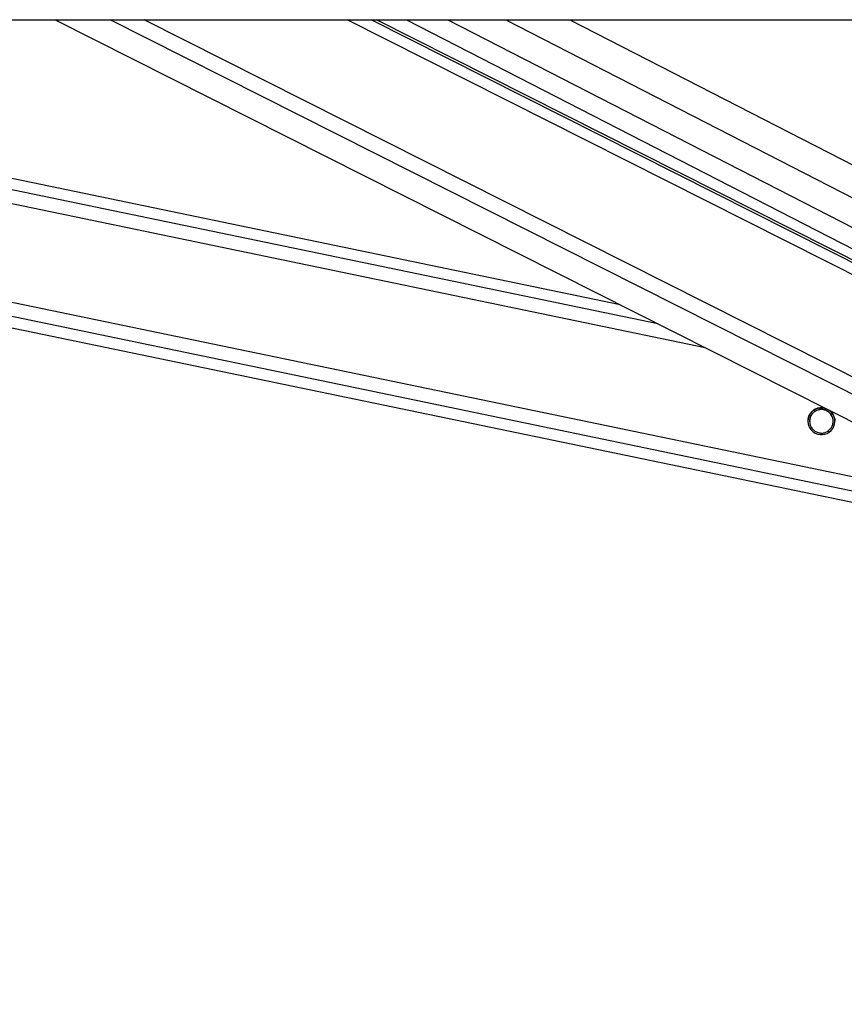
# Model space of a CAD drawing. Header units: millimetres. Extents: x 20 to 19889, y 40 to 15516.
# Tile 45 of 115: x 9182 to 9476, y 6262 to 6612. Entities that reach past the tile are written whole.
import ezdxf

# ---------------------------------------------------------------- set-up
doc = ezdxf.new("R2010")
doc.units = ezdxf.units.MM
doc.header["$LTSCALE"] = 2
doc.layers.add('COMPONENT_GEOMETRY', color=7, linetype='Continuous')
doc.styles.add('SLDTEXTSTYLE0', font='TXT', dxfattribs={"width": 0.75})
doc.dimstyles.new('SLDDIMSTYLE1', dxfattribs={"dimtxt": 100, "dimasz": 6.604, "dimexe": 0, "dimexo": 0.0625, "dimgap": 25, "dimtad": 0, "dimtih": 1, "dimtoh": 1, "dimdec": 0, "dimrnd": 1e-09, "dimzin": 12, "dimdsep": 46, "dimtxsty": 'SLDTEXTSTYLE0', "dimsah": 1, "dimcen": 0.09, "dimadec": 0, "dimazin": 3, "dimtfac": 1, "dimtdec": 0, "dimtofl": 0, "dimtmove": 0, "dimatfit": 3, "dimfxl": 1, "dimfrac": 2, "dimtolj": 1, "dimtzin": 12, "dimarcsym": 0})

# ---------------------------------------------------------------- blocks, each defined once
blk = doc.blocks.new('_D_4')
at = {"layer": 'COMPONENT_GEOMETRY', "color": 7}
for p, q in [((11286.94, 6612.47), (11286.94, 4529.82)), ((11086.87, 4509.51), (11056.4, 4509.51)), ((11056.4, 4509.51), (11056.4, 4350.76)), ((11487.01, 4509.51), (11517.47, 4509.51)), ((11517.47, 4509.51), (11517.47, 4350.76)), ((11056.4, 4350.76), (11086.87, 4350.76)), ((11517.47, 4350.76), (11487.01, 4350.76)), ((11286.94, 2118.49), (11286.94, 4201.14)), ((7117.77, 2118.49), (11293.29, 2118.49))]:
    blk.add_line(p, q, dxfattribs=at)
for points in [[(11286.94, 6612.47), (11285.92, 6605.86), (11287.95, 6605.86)], [(11286.94, 2118.49), (11287.95, 2125.1), (11285.92, 2125.1)]]:
    blk.add_solid(points, dxfattribs=at)
at = {"layer": 'COMPONENT_GEOMETRY', "color": 7, "char_height": 100, "attachment_point": 1, "style": 'SLDTEXTSTYLE0'}
for s, insert in [('7\'4.46"', (11086.87, 4479.66)), ('2247mm', (11014.16, 4330.05))]:
    blk.add_mtext(s, dxfattribs=dict(at, insert=insert))

msp = doc.modelspace()

# ---------------------------------------------------------------- linework, layer by layer
at = {"color": 7, "linetype": 'Continuous', "lineweight": 25}
for p, q in [((7104.7, 6612.47), (9644.6, 6612.47)), ((8651.52, 6612.47), (9493.93, 6437.49)), ((9396.27, 6510.89), (8907.22, 6612.47)), ((9195.03, 6612.47), (9532.02, 6442.36)), ((9553.64, 6489.2), (9309.43, 6612.47)), ((9320.16, 6612.47), (9552.5, 6493.07))]:
    msp.add_line(p, q, dxfattribs=at)
at = {"color": 8, "linetype": 'Continuous', "lineweight": 25}
for p, q in [((9494.72, 6441.33), (8670.78, 6612.47)), ((9495.72, 6446.15), (8695.01, 6612.47)), ((9426.54, 6495.61), (8863.92, 6612.47)), ((9409.62, 6504.15), (8888.12, 6612.47)), ((9546.39, 6444.99), (9214.61, 6612.47)), ((9549.37, 6449.63), (9226.79, 6612.47)), ((9557.5, 6481.98), (9299, 6612.47)), ((9556.85, 6486.62), (9307.52, 6612.47)), ((9334.88, 6612.47), (9559.04, 6497.27)), ((9355.48, 6612.47), (9565, 6504.79)), ((9378.31, 6612.47), (9567.72, 6515.13)), ((9465.75, 6473.09), (9464.98, 6473.25)), ((9472.09, 6471.77), (9471.29, 6471.94)), ((9464.48, 6467.01), (9463.67, 6467.17)), ((9470.83, 6465.69), (9470.02, 6465.86))]:
    msp.add_line(p, q, dxfattribs=at)
at = {"color": 7, "linetype": 'Continuous', "lineweight": 25}
msp.add_arc((9467.89, 6469.48), 4.8, 75.1965, 51.2362, dxfattribs=at)
for points, knots in [([(9463.14, 6469.47), (9463.12, 6469.68), (9463.09, 6470.3), (9463.41, 6471.32), (9463.97, 6472.34), (9464.46, 6472.83), (9464.71, 6473.07)], [0, 0, 0, 0, 0.152879, 0.449969, 0.7274, 1, 1, 1, 1]), ([(9465.75, 6473.09), (9465.38, 6472.82), (9464.7, 6472.33), (9464, 6471.21), (9463.66, 6470.01), (9463.69, 6468.83), (9463.97, 6467.81), (9464.32, 6467.26), (9464.48, 6467.01)], [0, 0, 0, 0, 0.204636, 0.3763353, 0.5488341, 0.7033628, 0.8642848, 1, 1, 1, 1]), ([(9465.75, 6473.06), (9465.38, 6472.79), (9464.69, 6472.3), (9464.01, 6471.18), (9463.68, 6470.19), (9463.71, 6469.61), (9463.72, 6469.44)], [0, 0, 0, 0, 0.33088, 0.608503, 0.887419, 1, 1, 1, 1]), ([(9464.71, 6473.07), (9465.05, 6473.33), (9465.74, 6473.86), (9467.12, 6474.27), (9468.42, 6474.33), (9469.16, 6474.05), (9469.45, 6473.95)], [0, 0, 0, 0, 0.272227, 0.54404, 0.82401, 1, 1, 1, 1]), ([(9471.29, 6471.94), (9471.03, 6472.23), (9470.53, 6472.83), (9469.41, 6473.45), (9468.15, 6473.73), (9466.84, 6473.62), (9466.11, 6473.26), (9465.75, 6473.09)], [0, 0, 0, 0, 0.196452, 0.39265, 0.593358, 0.798818, 1, 1, 1, 1]), ([(9471.29, 6471.91), (9471.03, 6472.2), (9470.53, 6472.8), (9469.41, 6473.42), (9468.15, 6473.7), (9466.84, 6473.59), (9466.11, 6473.23), (9465.75, 6473.06)], [0, 0, 0, 0, 0.1964524, 0.3926501, 0.5933582, 0.7988178, 1, 1, 1, 1]), ([(9470.56, 6473.39), (9470.81, 6473.22), (9471.48, 6472.79), (9471.97, 6472.04), (9472.2, 6471.58), (9472.23, 6471.5)], [0, 0, 0, 0, 0.340805, 0.896739, 1, 1, 1, 1]), ([(9470.02, 6465.86), (9470.39, 6466.12), (9471.07, 6466.61), (9471.77, 6467.73), (9472.11, 6468.92), (9472.08, 6470.11), (9471.8, 6471.13), (9471.45, 6471.68), (9471.29, 6471.94)], [0, 0, 0, 0, 0.204636, 0.376335, 0.548834, 0.703363, 0.864285, 1, 1, 1, 1]), ([(9472.05, 6469.45), (9472.05, 6469.65), (9472.07, 6470.25), (9471.79, 6471.1), (9471.44, 6471.65), (9471.29, 6471.91)], [0, 0, 0, 0, 0.2225251, 0.6442956, 1, 1, 1, 1]), ([(9472.23, 6471.5), (9472.32, 6471.31), (9472.48, 6470.92), (9472.63, 6470.27), (9472.7, 6469.77), (9472.68, 6469.51), (9472.68, 6469.47)], [0, 0, 0, 0, 0.316137, 0.639493, 0.956151, 1, 1, 1, 1]), ([(9464.48, 6467.01), (9464.74, 6466.71), (9465.24, 6466.11), (9466.37, 6465.49), (9467.62, 6465.21), (9468.93, 6465.32), (9469.66, 6465.68), (9470.02, 6465.86)], [0, 0, 0, 0, 0.196452, 0.39265, 0.593358, 0.798818, 1, 1, 1, 1])]:
    msp.add_open_spline(points, degree=3, knots=knots, dxfattribs=at)

# ---------------------------------------------------------------- dimensions: what is measured, and where the dimension line sits
at = {"layer": 'COMPONENT_GEOMETRY', "color": 7}
dim = msp.add_linear_dim(base=(11286.94, 6612.47), p1=(7115.23, 2118.49), p2=(12213.25, 6612.47), angle=90, dimstyle='SLDDIMSTYLE1', dxfattribs=at)
dim.commit()
dim.dimension.update_dxf_attribs({"geometry": '_D_4', "text_midpoint": (11286.94, 4365.48), "dimtype": 160})

doc.saveas('drawing.dxf')
